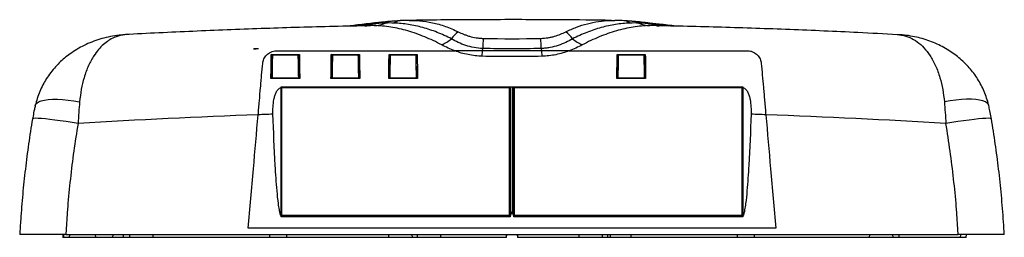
# Paper-space layout '_Bottom' of a CAD drawing. Header units: millimetres. Extents: x -107 to 107, y 0 to 47.
import ezdxf

# ---------------------------------------------------------------- set-up
doc = ezdxf.new("R2010")
doc.units = ezdxf.units.MM

psp = doc.layouts.new('_Bottom')

# ---------------------------------------------------------------- linework, layer by layer
at = {"color": 8, "linetype": 'Continuous', "lineweight": 25}
for p, q in [((-30.25, 46.31), (-33.89, 45.89)), ((30.64, 45.97), (29.83, 45.98)), ((33.98, 45.89), (30.25, 46.31)), ((-51.88, 39.54), (-52.03, 39.54)), ((-48.09, 39.6), (-48.09, 39.55)), ((-26.54, 38.75), (-26.39, 38.75)), ((28.8, 38.1), (28.65, 38.1)), ((-46.22, 36.05), (-46.06, 35.79))]:
    psp.add_line(p, q, dxfattribs=at)
at = {"color": 7, "linetype": 'Continuous', "lineweight": 25}
for p, q in [((-55.88, 40.88), (-55.88, 40.95)), ((-54.88, 40.95), (-55.88, 40.95)), ((-54.88, 40.91), (-54.88, 40.95)), ((-6.36, 40.5), (-6.33, 41.01)), ((6.33, 41.01), (6.36, 40.5)), ((-52.03, 39.6), (-52.13, 39.7)), ((-51.9, 39.55), (-52.03, 39.55)), ((-49.93, 39.6), (-49.93, 39.55)), ((-48.95, 39.6), (-48.95, 39.55)), ((-48.67, 39.6), (-48.67, 39.55)), ((-48.45, 39.6), (-48.45, 39.55)), ((-47.55, 39.6), (-47.55, 39.55)), ((-47.36, 39.6), (-47.36, 39.55)), ((-46.66, 39.6), (-46.66, 39.55)), ((-46.28, 39.55), (-46.13, 39.55)), ((-46.13, 39.6), (-46.03, 39.7)), ((-39.03, 39.6), (-39.13, 39.7)), ((-39.03, 39.55), (-38.88, 39.55)), ((-33.28, 39.55), (-33.13, 39.55)), ((-33.13, 39.6), (-33.03, 39.7)), ((-26.53, 39.6), (-26.63, 39.7)), ((-26.53, 39.55), (-26.38, 39.55)), ((-26.53, 39.55), (-26.46, 39.55)), ((-20.78, 39.55), (-20.63, 39.55)), ((-20.63, 39.6), (-20.53, 39.7)), ((-6.44, 39.32), (-6.36, 40.5)), ((6.36, 40.5), (6.44, 39.32)), ((22.87, 39.6), (22.77, 39.7)), ((22.87, 39.55), (23.02, 39.55)), ((28.62, 39.55), (28.77, 39.55)), ((28.77, 39.6), (28.87, 39.7)), ((-52.07, 37.05), (-51.92, 37.05)), ((-52.06, 37.92), (-51.91, 37.93)), ((-46.14, 36.44), (-46.23, 36.44)), ((-46.13, 37.05), (-46.14, 36.44)), ((-26.53, 37.05), (-26.42, 37.05)), ((-20.59, 37.05), (-20.74, 37.05)), ((28.81, 37.05), (28.66, 37.05)), ((-52.12, 34.6), (-52.2, 34.52)), ((-46.04, 34.6), (-45.96, 34.52)), ((-39.12, 34.6), (-39.2, 34.52)), ((-33.04, 34.6), (-32.96, 34.52)), ((-26.62, 34.6), (-26.7, 34.52)), ((-20.47, 34.68), (-20.54, 34.68)), ((-20.54, 34.6), (-20.46, 34.52)), ((22.78, 34.6), (22.7, 34.52)), ((28.86, 34.6), (28.94, 34.52)), ((-49.97, 32.56), (-50.01, 32.67)), ((-50.01, 4.68), (-50.01, 32.42)), ((-49.97, 32.56), (-49.97, 4.52)), ((-0.43, 32.56), (-49.97, 32.56)), ((-49.84, 32.54), (-0.59, 32.54)), ((-49.84, 4.67), (-49.84, 32.54)), ((-0.59, 32.54), (-0.59, 4.67)), ((-0.43, 32.56), (-0.39, 32.67)), ((-0.43, 4.52), (-0.43, 32.56)), ((-0.39, 32.67), (-0.39, 4.68)), ((0, 32.68), (0, 5.7)), ((0.39, 4.68), (0.39, 32.67)), ((0.43, 32.56), (0.39, 32.67)), ((0.43, 32.56), (0.43, 4.52)), ((49.97, 32.56), (0.43, 32.56)), ((0.56, 4.67), (0.56, 32.54)), ((0.56, 32.54), (49.8, 32.54)), ((49.8, 32.54), (49.8, 4.67)), ((49.97, 32.56), (50.01, 32.67)), ((49.97, 4.52), (49.97, 32.56)), ((50.01, 32.42), (50.01, 4.68)), ((-50.01, 4.48), (-50.01, 4.68)), ((-49.97, 4.52), (-50.01, 4.48)), ((-0.39, 4.48), (-50.01, 4.48)), ((-49.97, 4.52), (-0.43, 4.52)), ((-0.59, 4.77), (-49.84, 4.77)), ((-46.84, 4.67), (-49.84, 4.67)), ((-46.84, 4.67), (-46.84, 4.66)), ((-3.6, 4.66), (-46.84, 4.66)), ((-0.59, 4.67), (-3.6, 4.67)), ((-3.6, 4.67), (-3.6, 4.66)), ((-0.43, 4.52), (-0.39, 4.48)), ((-0.39, 4.68), (-0.39, 4.48)), ((0.39, 4.48), (0.39, 4.68)), ((0.43, 4.52), (0.39, 4.48)), ((50.01, 4.48), (0.39, 4.48)), ((0.43, 4.52), (49.97, 4.52)), ((49.8, 4.77), (0.56, 4.77)), ((3.56, 4.67), (0.56, 4.67)), ((3.56, 4.67), (3.56, 4.66)), ((23.68, 4.66), (3.56, 4.66)), ((23.68, 4.67), (23.68, 4.66)), ((26.68, 4.67), (23.68, 4.67)), ((26.68, 4.67), (26.68, 4.66)), ((46.8, 4.66), (26.68, 4.66)), ((49.8, 4.67), (46.8, 4.67)), ((46.8, 4.67), (46.8, 4.66)), ((49.97, 4.52), (50.01, 4.48)), ((50.01, 4.68), (50.01, 4.48)), ((-97.27, 0.6), (-97.25, 0)), ((-1.17, 0), (-97.25, 0)), ((-97.14, 0.6), (-97.12, 0)), ((-96.62, 0.6), (96.62, 0.6)), ((-95.84, 0.6), (-95.86, 0)), ((-90.14, 0), (-90.16, 0.6)), ((-86.46, 0.6), (-86.49, 0)), ((-84.2, 0.6), (-84.19, 0)), ((-82.82, 0.6), (-82.85, 0)), ((-77.78, 0.6), (-77.75, 0)), ((57.12, 2), (-57.12, 2)), ((-52.51, 0.6), (-52.52, 0)), ((-48.78, 0), (-48.79, 0.6)), ((-26.72, 0.6), (-26.75, 0)), ((-21.68, 0.6), (-21.65, 0)), ((-20.52, 0.6), (-20.55, 0)), ((-15.48, 0.6), (-15.45, 0)), ((-1.23, 0.6), (-1.24, 0)), ((-1.17, 0), (-1.15, 0.6)), ((1.15, 0.6), (1.17, 0)), ((98.38, 0), (1.17, 0)), ((1.24, 0), (1.23, 0.6)), ((14.48, 0.6), (14.45, 0)), ((19.52, 0.6), (19.55, 0)), ((20.68, 0.6), (20.65, 0)), ((21.26, 0.6), (21.26, 0)), ((25.72, 0.6), (25.75, 0)), ((48.79, 0.6), (48.78, 0)), ((52.52, 0), (52.51, 0.6)), ((77.38, 0.6), (77.35, 0)), ((82.42, 0.6), (82.45, 0)), ((83.84, 0), (83.86, 0.6)), ((97.1, 0.6), (97.08, 0)), ((98.38, 0), (98.39, 0.6))]:
    psp.add_line(p, q, dxfattribs=at)
at = {"color": 7, "linetype": 'Continuous', "lineweight": 25, "flags": 128}
for points in [[(22.91, 34.66), (22.9, 35.48), (22.88, 36.28), (22.87, 37.05)], [(22.87, 37.05), (22.88, 36.47), (22.89, 35.88), (22.9, 35.26)], [(22.9, 35.26), (22.9, 35.08), (22.91, 34.93), (22.91, 34.8), (22.91, 34.71), (22.91, 34.66)]]:
    psp.add_lwpolyline(points, dxfattribs=at)
at = {"color": 8, "linetype": 'Continuous', "lineweight": 25, "flags": 128}
for points in [[(-103.24, 28.63), (-103.18, 28.82), (-102.93, 29.14), (-102.52, 29.42), (-101.96, 29.65), (-101.26, 29.82), (-100.44, 29.93), (-99.49, 29.99), (-98.45, 29.99), (-97.32, 29.93), (-96.13, 29.81), (-94.89, 29.63), (-93.63, 29.4)], [(103.23, 28.63), (103.17, 28.82), (102.92, 29.14), (102.51, 29.42), (101.95, 29.64), (101.26, 29.82), (100.43, 29.93), (99.48, 29.99), (98.44, 29.99), (97.31, 29.93), (96.12, 29.8), (94.88, 29.63), (93.63, 29.4)], [(-93.96, 24.72), (-95.27, 24.94), (-96.57, 25.14), (-97.81, 25.32), (-98.99, 25.48), (-100.07, 25.61), (-101.05, 25.72), (-101.9, 25.8), (-102.61, 25.84), (-103.16, 25.85), (-103.55, 25.84), (-103.77, 25.78), (-103.82, 25.73)], [(103.81, 25.74), (103.76, 25.79), (103.54, 25.84), (103.15, 25.86), (102.6, 25.84), (101.89, 25.8), (101.04, 25.72), (100.06, 25.61), (98.98, 25.48), (97.8, 25.32), (96.56, 25.14), (95.26, 24.94), (93.95, 24.72)]]:
    psp.add_lwpolyline(points, dxfattribs=at)
at = {"color": 8, "linetype": 'Continuous', "lineweight": 25}
for centre, radius, start, end in [((-24.07, 44.81), 2.24, 94.5355, 129.9302), ((24.08, 44.81), 2.23, 50.0681, 85.5239), ((-32.39, 51.16), 5.29, 275.823, 293.8088), ((-28.77, 42.99), 3.64, 96.0735, 113.9744), ((-25.95, 43.79), 3.11, 95.0068, 118.4469), ((25.95, 43.79), 3.12, 61.5536, 84.9296), ((28.77, 42.99), 3.64, 66.0257, 83.8881), ((32.39, 51.16), 5.29, 246.1918, 264.0291)]:
    psp.add_arc(centre, radius, start, end, dxfattribs=at)
at = {"color": 7, "linetype": 'Continuous', "lineweight": 25}
for centre, radius, start, end in [((-30.15, 52.89), 6.92, 272.684, 293.124), ((30.15, 52.89), 6.92, 246.876, 267.3159), ((-20.81, 53.14), 12.66, 296.2652, 307.4389), ((-7.33, 39.05), 7.06, 127.7013, 145.1135), ((122.12, 37.78), 128.49, 177.5793, 178.5599), ((-122.12, 37.78), 128.49, 1.4401, 2.4207), ((7.33, 39.05), 7.06, 34.8865, 52.2987), ((20.81, 53.14), 12.66, 232.5611, 243.7348), ((-0.43, 63.65), 30.98, 270.0756, 270.7931), ((0.43, 63.65), 30.98, 269.2069, 269.9244)]:
    psp.add_arc(centre, radius, start, end, dxfattribs=at)
for points, knots in [([(-24.25, 47.04), (-24.33, 47.03), (-24.86, 47), (-25.53, 46.95), (-26.08, 46.9), (-26.22, 46.89)], [0, 0, 0, 0, 0.121954, 0.76876, 1, 1, 1, 1]), ([(-22.27, 47.12), (-22.92, 47.11), (-23.58, 47.11), (-24.24, 47.05), (-24.25, 47.05)], [0, 0, 0, 0, 0.983538, 1, 1, 1, 1]), ([(21.54, 47.11), (17.83, 47.16), (9.2, 47.27), (-4.36, 47.28), (-15.25, 47.22), (-21.22, 47.12), (-22.25, 47.1)], [0, 0, 0, 0, 0.253955, 0.591446, 0.928941, 1, 1, 1, 1]), ([(24.25, 47.03), (23.7, 47.07), (23.04, 47.12), (22.38, 47.12), (22.27, 47.11)], [0, 0, 0, 0, 0.834854, 1, 1, 1, 1]), ([(26.23, 46.89), (26.14, 46.9), (25.66, 46.94), (24.99, 46.99), (24.4, 47.03), (24.24, 47.04)], [0, 0, 0, 0, 0.142665, 0.77738, 1, 1, 1, 1]), ([(-30.64, 45.95), (-33.3, 45.9), (-40.89, 45.76), (-53.4, 45.37), (-68.16, 44.79), (-78.17, 44.33), (-83.26, 44.04), (-83.44, 44.03)], [0, 0, 0, 0, 0.151142, 0.430834, 0.710496, 0.990117, 1, 1, 1, 1]), ([(-29.15, 46.6), (-29.5, 46.57), (-31.11, 46.4), (-33.19, 46.15), (-34.89, 45.92), (-35.4, 45.85)], [0, 0, 0, 0, 0.161266, 0.748707, 1, 1, 1, 1]), ([(-15.21, 41.79), (-16.43, 42.45), (-17.67, 43.03), (-20.13, 44.04), (-21.36, 44.47), (-23.2, 45), (-23.81, 45.16), (-25.03, 45.44), (-25.64, 45.56), (-27.46, 45.85), (-28.66, 45.96), (-29.83, 45.98)], [0, 0, 0, 0, 0.25, 0.25, 0.5, 0.5, 0.625, 0.625, 0.75, 0.75, 1, 1, 1, 1]), ([(-26.23, 46.89), (-26.29, 46.89), (-27, 46.83), (-27.98, 46.73), (-28.87, 46.64), (-29.16, 46.61)], [0, 0, 0, 0, 0.054502, 0.696025, 1, 1, 1, 1]), ([(-13.11, 43.09), (-14.14, 43.63), (-15.17, 44.1), (-16.72, 44.72), (-17.24, 44.91), (-18.28, 45.26), (-18.8, 45.42), (-20.37, 45.85), (-21.4, 46.07), (-23.46, 46.4), (-24.49, 46.5), (-25.51, 46.53)], [0, 0, 0, 0, 0.25, 0.25, 0.375, 0.375, 0.5, 0.5, 0.75, 0.75, 1, 1, 1, 1]), ([(25.51, 46.53), (24.49, 46.5), (23.46, 46.4), (21.4, 46.07), (20.36, 45.85), (18.27, 45.27), (17.23, 44.92), (15.17, 44.1), (14.14, 43.63), (13.11, 43.09)], [0, 0, 0, 0, 0.25, 0.25, 0.5, 0.5, 0.75, 0.75, 1, 1, 1, 1]), ([(29.83, 45.98), (28.65, 45.96), (27.46, 45.85), (25.05, 45.46), (23.84, 45.19), (21.99, 44.65), (21.37, 44.46), (20.14, 44.02), (19.52, 43.79), (17.67, 43.03), (16.43, 42.45), (15.21, 41.79)], [0, 0, 0, 0, 0.25, 0.25, 0.5, 0.5, 0.625, 0.625, 0.75, 0.75, 1, 1, 1, 1]), ([(29.16, 46.61), (28.94, 46.63), (28.15, 46.71), (27.18, 46.81), (26.39, 46.88), (26.23, 46.89)], [0, 0, 0, 0, 0.228998, 0.844133, 1, 1, 1, 1]), ([(35.5, 45.85), (35.5, 45.85), (34.31, 46.02), (32.2, 46.27), (30.05, 46.51), (29.15, 46.6)], [0, 0, 0, 0, 0.004032, 0.584528, 1, 1, 1, 1]), ([(83.43, 44.01), (80.59, 44.17), (72.84, 44.59), (60.16, 45.12), (45.4, 45.64), (35.56, 45.86), (30.64, 45.97)], [0, 0, 0, 0, 0.161235, 0.440881, 0.720572, 1, 1, 1, 1]), ([(-83.44, 44.02), (-83.98, 43.99), (-85.17, 43.92), (-86.96, 43.62), (-88.8, 43.19), (-90.56, 42.61), (-92.24, 41.9), (-93.84, 41.07), (-95.28, 40.16), (-96.59, 39.19), (-97.76, 38.17), (-98.87, 37.04), (-99.91, 35.79), (-100.82, 34.47), (-101.61, 33.1), (-102.28, 31.69), (-102.84, 30.19), (-103.11, 29.15), (-103.24, 28.63)], [0, 0, 0, 0, 0.063165, 0.137844, 0.21046, 0.281196, 0.350311, 0.418084, 0.484966, 0.543086, 0.600014, 0.656022, 0.71708, 0.777096, 0.829847, 0.886898, 0.943874, 1, 1, 1, 1]), ([(-6.33, 41.01), (-6.97, 41.03), (-7.6, 41.1), (-8.84, 41.32), (-9.44, 41.49), (-10.59, 41.87), (-11.13, 42.08), (-12.17, 42.56), (-12.66, 42.82), (-13.11, 43.09)], [0, 0, 0, 0, 0.25, 0.25, 0.5, 0.5, 0.75, 0.75, 1, 1, 1, 1]), ([(-11.64, 44.63), (-11.28, 44.45), (-10.9, 44.28), (-10.29, 44.03), (-10.08, 43.96), (-9.65, 43.81), (-9.42, 43.73), (-8.74, 43.54), (-8.27, 43.43), (-7.53, 43.31), (-7.28, 43.28), (-6.77, 43.23), (-6.51, 43.21), (-6.25, 43.21)], [0, 0, 0, 0, 0.25, 0.25, 0.375, 0.375, 0.5, 0.5, 0.75, 0.75, 0.875, 0.875, 1, 1, 1, 1]), ([(6.25, 43.21), (6.77, 43.22), (7.28, 43.27), (8.01, 43.39), (8.26, 43.43), (8.74, 43.54), (8.97, 43.6), (9.65, 43.8), (10.08, 43.95), (10.9, 44.28), (11.28, 44.45), (11.64, 44.63)], [0, 0, 0, 0, 0.25, 0.25, 0.375, 0.375, 0.5, 0.5, 0.75, 0.75, 1, 1, 1, 1]), ([(13.11, 43.09), (12.66, 42.82), (12.18, 42.57), (11.15, 42.09), (10.6, 41.87), (9.45, 41.49), (8.85, 41.33), (7.93, 41.16), (7.61, 41.11), (6.98, 41.04), (6.65, 41.02), (6.33, 41.01)], [0, 0, 0, 0, 0.25, 0.25, 0.5, 0.5, 0.75, 0.75, 0.875, 0.875, 1, 1, 1, 1]), ([(103.23, 28.63), (103.21, 28.68), (103.11, 29.24), (102.79, 30.27), (102.27, 31.7), (101.61, 33.09), (100.85, 34.41), (99.99, 35.67), (99.02, 36.86), (97.95, 37.98), (96.79, 39.02), (95.55, 39.97), (94.22, 40.84), (92.79, 41.63), (91.26, 42.33), (89.65, 42.92), (87.99, 43.39), (86.27, 43.74), (84.84, 43.95), (83.97, 43.99), (83.7, 44)], [0, 0, 0, 0, 0.0059839, 0.0600666, 0.1147365, 0.170128, 0.2255701, 0.2795279, 0.3367521, 0.3941226, 0.4519412, 0.5104792, 0.5699564, 0.6323975, 0.6976505, 0.7635094, 0.8302702, 0.898192, 0.9675178, 1, 1, 1, 1]), ([(-53.99, 37.76), (-53.96, 38.1), (-53.87, 38.43), (-53.66, 38.89), (-53.58, 39.04), (-53.39, 39.32), (-53.28, 39.46), (-52.91, 39.84), (-52.61, 40.07), (-52.06, 40.31), (-51.86, 40.38), (-51.44, 40.47), (-51.22, 40.5), (-51, 40.5)], [0, 0, 0, 0, 0.25, 0.25, 0.375, 0.375, 0.5, 0.5, 0.75, 0.75, 0.875, 0.875, 1, 1, 1, 1]), ([(-52.13, 39.7), (-51.45, 39.7), (-50.77, 39.7), (-50.08, 39.7), (-49.41, 39.7), (-48.73, 39.7), (-48.05, 39.7), (-47.38, 39.7), (-46.7, 39.7), (-46.03, 39.7)], [0, 0, 0, 0, 0.002052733, 0.002052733, 0.002052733, 0.004081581, 0.004081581, 0.004081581, 0.006110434, 0.006110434, 0.006110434, 0.006110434]), ([(-52.12, 34.6), (-52.1, 35.56), (-52.08, 36.47), (-52.06, 38.15), (-52.04, 38.91), (-52.03, 39.6)], [0, 0, 0, 0, 0.5, 0.5, 1, 1, 1, 1]), ([(-52.03, 39.6), (-51.35, 39.6), (-50.66, 39.6), (-49.98, 39.6), (-49.34, 39.6), (-48.7, 39.6), (-48.05, 39.6), (-47.41, 39.6), (-46.77, 39.6), (-46.13, 39.6)], [0, 0, 0, 0, 0.002052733, 0.002052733, 0.002052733, 0.003978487, 0.003978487, 0.003978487, 0.005904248, 0.005904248, 0.005904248, 0.005904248]), ([(-51.88, 39.55), (-51.89, 38.8), (-51.91, 38.02), (-51.94, 36.39), (-51.95, 35.54), (-51.97, 34.65)], [0, 0, 0, 0, 0.5, 0.5, 1, 1, 1, 1]), ([(-51, 40.5), (-44.57, 40.5), (-38.13, 40.5), (-25.26, 40.5), (-18.83, 40.5), (-12.39, 40.5)], [0, 0, 0, 0, 0.5, 0.5, 1, 1, 1, 1]), ([(-46.19, 34.65), (-46.21, 35.54), (-46.22, 36.39), (-46.25, 38.02), (-46.27, 38.81), (-46.28, 39.55)], [0, 0, 0, 0, 0.5, 0.5, 1, 1, 1, 1]), ([(-46.13, 39.6), (-46.12, 38.91), (-46.1, 38.13), (-46.08, 36.46), (-46.06, 35.56), (-46.04, 34.6)], [0, 0, 0, 0, 0.5, 0.5, 1, 1, 1, 1]), ([(-46.03, 39.7), (-46.02, 38.94), (-46.01, 38.13), (-45.99, 36.39), (-45.98, 35.48), (-45.96, 34.52)], [0, 0, 0, 0, 0.5, 0.5, 1, 1, 1, 1]), ([(-39.13, 39.7), (-38.49, 39.7), (-37.85, 39.7), (-37.21, 39.7), (-36.51, 39.7), (-35.82, 39.7), (-35.12, 39.7), (-34.42, 39.7), (-33.73, 39.7), (-33.03, 39.7)], [0, 0, 0, 0, 0.001919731, 0.001919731, 0.001919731, 0.004011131, 0.004011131, 0.004011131, 0.006102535, 0.006102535, 0.006102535, 0.006102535]), ([(-39.12, 34.6), (-39.1, 35.55), (-39.08, 36.45), (-39.06, 38.13), (-39.04, 38.9), (-39.03, 39.6)], [0, 0, 0, 0, 0.5, 0.5, 1, 1, 1, 1]), ([(-39.03, 39.6), (-38.39, 39.6), (-37.75, 39.6), (-37.11, 39.6), (-36.45, 39.6), (-35.78, 39.6), (-35.12, 39.6), (-34.46, 39.6), (-33.79, 39.6), (-33.13, 39.6)], [0, 0, 0, 0, 0.001919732, 0.001919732, 0.001919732, 0.003910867, 0.003910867, 0.003910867, 0.005902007, 0.005902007, 0.005902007, 0.005902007]), ([(-33.13, 39.6), (-33.12, 38.9), (-33.1, 38.12), (-33.07, 36.44), (-33.06, 35.55), (-33.04, 34.6)], [0, 0, 0, 0, 0.5, 0.5, 1, 1, 1, 1]), ([(-33.03, 39.7), (-33.02, 38.93), (-33.01, 38.12), (-32.99, 36.38), (-32.98, 35.47), (-32.96, 34.52)], [0, 0, 0, 0, 0.5, 0.5, 1, 1, 1, 1]), ([(-26.63, 39.7), (-26.02, 39.7), (-25.41, 39.7), (-24.81, 39.7), (-24.2, 39.7), (-23.59, 39.7), (-22.99, 39.7), (-22.17, 39.7), (-21.35, 39.7), (-20.53, 39.7)], [0, 0, 0, 0, 0.001821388, 0.001821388, 0.001821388, 0.003642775, 0.003642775, 0.003642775, 0.006097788, 0.006097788, 0.006097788, 0.006097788]), ([(-26.62, 34.6), (-26.6, 35.54), (-26.59, 36.44), (-26.56, 38.12), (-26.54, 38.89), (-26.53, 39.6)], [0, 0, 0, 0, 0.5, 0.5, 1, 1, 1, 1]), ([(-26.53, 39.6), (-25.92, 39.6), (-25.32, 39.6), (-24.71, 39.6), (-24.1, 39.6), (-23.49, 39.6), (-22.89, 39.6), (-22.14, 39.6), (-21.38, 39.6), (-20.63, 39.6)], [0, 0, 0, 0, 0.001821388, 0.001821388, 0.001821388, 0.003642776, 0.003642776, 0.003642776, 0.005900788, 0.005900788, 0.005900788, 0.005900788]), ([(-20.53, 39.7), (-20.52, 38.95), (-20.51, 38.16), (-20.49, 36.48), (-20.48, 35.6), (-20.47, 34.68)], [0, 0, 0, 0, 0.5, 0.5, 1, 1, 1, 1]), ([(-6.44, 39.32), (-6.96, 39.33), (-7.48, 39.37), (-8.5, 39.48), (-9.01, 39.57), (-10.01, 39.77), (-10.5, 39.89), (-11.46, 40.17), (-11.93, 40.33), (-12.39, 40.5)], [0, 0, 0, 0, 0.25, 0.25, 0.5, 0.5, 0.75, 0.75, 1, 1, 1, 1]), ([(-6.36, 40.5), (-7.37, 40.5), (-8.37, 40.5), (-10.38, 40.5), (-11.38, 40.5), (-12.39, 40.5)], [0, 0, 0, 0, 0.5, 0.5, 1, 1, 1, 1]), ([(12.39, 40.5), (11.38, 40.5), (10.38, 40.5), (8.37, 40.5), (7.37, 40.5), (6.36, 40.5)], [0, 0, 0, 0, 0.5, 0.5, 1, 1, 1, 1]), ([(12.39, 40.5), (11.48, 40.16), (10.51, 39.87), (8.51, 39.46), (7.48, 39.34), (6.44, 39.32)], [0, 0, 0, 0, 0.5, 0.5, 1, 1, 1, 1]), ([(12.39, 40.5), (18.83, 40.5), (25.26, 40.5), (38.13, 40.5), (44.57, 40.5), (51, 40.5)], [0, 0, 0, 0, 0.5, 0.5, 1, 1, 1, 1]), ([(22.77, 39.7), (23.38, 39.7), (24, 39.7), (24.61, 39.7), (25.22, 39.7), (25.83, 39.7), (26.45, 39.7), (27.25, 39.7), (28.06, 39.7), (28.87, 39.7)], [0, 0, 0, 0, 0.001837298, 0.001837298, 0.001837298, 0.003674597, 0.003674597, 0.003674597, 0.006098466, 0.006098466, 0.006098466, 0.006098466]), ([(22.78, 34.65), (22.8, 35.58), (22.82, 36.47), (22.84, 38.13), (22.86, 38.9), (22.87, 39.6)], [0, 0, 0, 0, 0.5, 0.5, 1, 1, 1, 1]), ([(22.87, 39.6), (23.48, 39.6), (24.09, 39.6), (24.71, 39.6), (25.38, 39.6), (26.06, 39.6), (26.74, 39.6), (27.42, 39.6), (28.09, 39.6), (28.77, 39.6)], [0, 0, 0, 0, 0.001837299, 0.001837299, 0.001837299, 0.003869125, 0.003869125, 0.003869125, 0.005900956, 0.005900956, 0.005900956, 0.005900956]), ([(28.77, 39.6), (28.78, 38.89), (28.8, 38.12), (28.83, 36.44), (28.84, 35.55), (28.86, 34.6)], [0, 0, 0, 0, 0.5, 0.5, 1, 1, 1, 1]), ([(28.87, 39.7), (28.88, 38.93), (28.89, 38.11), (28.91, 36.38), (28.92, 35.47), (28.94, 34.52)], [0, 0, 0, 0, 0.5, 0.5, 1, 1, 1, 1]), ([(51, 40.5), (51.22, 40.5), (51.43, 40.48), (51.75, 40.41), (51.85, 40.38), (52.05, 40.31), (52.14, 40.28), (52.42, 40.15), (52.59, 40.05), (52.89, 39.84), (53.03, 39.72), (53.4, 39.33), (53.59, 39.05), (53.8, 38.59), (53.86, 38.43), (53.94, 38.1), (53.97, 37.93), (53.99, 37.76)], [0, 0, 0, 0, 0.125, 0.125, 0.1875, 0.1875, 0.25, 0.25, 0.375, 0.375, 0.5, 0.5, 0.75, 0.75, 0.875, 0.875, 1, 1, 1, 1]), ([(-54.96, 26.62), (-54.87, 27.64), (-54.79, 28.63), (-54.62, 30.59), (-54.53, 31.56), (-54.41, 32.97), (-54.37, 33.44), (-54.29, 34.36), (-54.25, 34.81), (-54.13, 36.12), (-54.06, 36.96), (-53.99, 37.76)], [0, 0, 0, 0, 0.25, 0.25, 0.5, 0.5, 0.625, 0.625, 0.75, 0.75, 1, 1, 1, 1]), ([(53.99, 37.76), (54.06, 36.96), (54.13, 36.13), (54.28, 34.38), (54.36, 33.47), (54.49, 32.06), (54.53, 31.57), (54.61, 30.6), (54.66, 30.11), (54.79, 28.64), (54.87, 27.64), (54.96, 26.62)], [0, 0, 0, 0, 0.25, 0.25, 0.5, 0.5, 0.625, 0.625, 0.75, 0.75, 1, 1, 1, 1]), ([(-45.96, 34.52), (-46.48, 34.52), (-47, 34.52), (-47.52, 34.52), (-48.04, 34.52), (-48.56, 34.52), (-49.08, 34.52), (-49.6, 34.52), (-50.12, 34.52), (-50.64, 34.52), (-51.16, 34.52), (-51.68, 34.52), (-52.2, 34.52)], [0, 0, 0, 0, 0.001559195, 0.001559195, 0.001559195, 0.003118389, 0.003118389, 0.003118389, 0.004677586, 0.004677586, 0.004677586, 0.006236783, 0.006236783, 0.006236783, 0.006236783]), ([(-46.04, 34.6), (-47.06, 34.6), (-48.07, 34.6), (-49.08, 34.6), (-49.59, 34.6), (-50.09, 34.6), (-50.6, 34.6), (-51.1, 34.6), (-51.61, 34.6), (-52.12, 34.6)], [0, 0, 0, 0, 0.003037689, 0.003037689, 0.003037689, 0.004556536, 0.004556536, 0.004556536, 0.006075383, 0.006075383, 0.006075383, 0.006075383]), ([(-32.96, 34.52), (-33.48, 34.52), (-34, 34.52), (-34.52, 34.52), (-35.04, 34.52), (-35.56, 34.52), (-36.08, 34.52), (-36.6, 34.52), (-37.12, 34.52), (-37.64, 34.52), (-38.16, 34.52), (-38.68, 34.52), (-39.2, 34.52)], [0, 0, 0, 0, 0.001558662, 0.001558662, 0.001558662, 0.003117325, 0.003117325, 0.003117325, 0.004675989, 0.004675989, 0.004675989, 0.006234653, 0.006234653, 0.006234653, 0.006234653]), ([(-33.04, 34.6), (-34.06, 34.6), (-35.07, 34.6), (-36.08, 34.6), (-36.59, 34.6), (-37.09, 34.6), (-37.6, 34.6), (-38.1, 34.6), (-38.61, 34.6), (-39.12, 34.6)], [0, 0, 0, 0, 0.003037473, 0.003037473, 0.003037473, 0.004556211, 0.004556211, 0.004556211, 0.00607495, 0.00607495, 0.00607495, 0.00607495]), ([(-20.46, 34.52), (-20.93, 34.52), (-21.39, 34.52), (-21.85, 34.52), (-22.31, 34.52), (-22.78, 34.52), (-23.24, 34.52), (-23.7, 34.52), (-24.17, 34.52), (-24.63, 34.52), (-25.32, 34.52), (-26.01, 34.52), (-26.7, 34.52)], [0, 0, 0, 0, 0.001388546, 0.001388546, 0.001388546, 0.002777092, 0.002777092, 0.002777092, 0.004165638, 0.004165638, 0.004165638, 0.006233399, 0.006233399, 0.006233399, 0.006233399]), ([(-20.54, 34.6), (-21.01, 34.6), (-21.47, 34.6), (-21.93, 34.6), (-22.39, 34.6), (-22.86, 34.6), (-23.32, 34.6), (-24.08, 34.6), (-24.84, 34.6), (-25.6, 34.6)], [0, 0, 0, 0, 0.001388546, 0.001388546, 0.001388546, 0.002777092, 0.002777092, 0.002777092, 0.005056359, 0.005056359, 0.005056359, 0.005056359]), ([(-20.47, 34.68), (-20.47, 34.68), (-20.47, 34.67), (-20.47, 34.66), (-20.47, 34.65), (-20.47, 34.65), (-20.47, 34.64), (-20.47, 34.63), (-20.47, 34.63), (-20.46, 34.62), (-20.46, 34.61), (-20.46, 34.6), (-20.46, 34.6), (-20.46, 34.57), (-20.46, 34.55), (-20.46, 34.52)], [0, 0, 0, 0, 0.0000233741, 0.0000233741, 0.0000233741, 0.0000467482, 0.0000467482, 0.0000467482, 0.0000701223, 0.0000701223, 0.0000701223, 0.0000934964, 0.0000934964, 0.0000934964, 0.0001785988, 0.0001785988, 0.0001785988, 0.0001785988]), ([(28.94, 34.52), (28.01, 34.52), (27.09, 34.52), (26.17, 34.52), (25.71, 34.52), (25.25, 34.52), (24.79, 34.52), (24.44, 34.52), (24.09, 34.52), (23.74, 34.52), (23.4, 34.52), (23.05, 34.52), (22.7, 34.52)], [0, 0, 0, 0, 0.002767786, 0.002767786, 0.002767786, 0.004151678, 0.004151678, 0.004151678, 0.005192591, 0.005192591, 0.005192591, 0.006233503, 0.006233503, 0.006233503, 0.006233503]), ([(25.59, 34.6), (25.12, 34.6), (24.66, 34.6), (24.19, 34.6), (23.72, 34.6), (23.25, 34.6), (22.78, 34.6)], [0, 0, 0, 0, 0.001404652, 0.001404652, 0.001404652, 0.002809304, 0.002809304, 0.002809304, 0.002809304]), ([(28.86, 34.6), (28.31, 34.6), (27.77, 34.6), (27.22, 34.6), (26.95, 34.6), (26.68, 34.6), (26.41, 34.6), (26.14, 34.6), (25.86, 34.6), (25.59, 34.6)], [0, 0, 0, 0, 0.001632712, 0.001632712, 0.001632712, 0.002449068, 0.002449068, 0.002449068, 0.003265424, 0.003265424, 0.003265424, 0.003265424]), ([(-50.01, 32.42), (-50.15, 32.41), (-50.28, 32.36), (-50.51, 32.23), (-50.62, 32.14), (-50.89, 31.86), (-51.03, 31.63), (-51.26, 31.17), (-51.35, 30.92), (-51.51, 30.42), (-51.57, 30.16), (-51.73, 29.39), (-51.79, 28.87), (-51.86, 27.81), (-51.87, 27.27), (-51.85, 26.73)], [0, 0, 0, 0, 0.0625, 0.0625, 0.125, 0.125, 0.25, 0.25, 0.375, 0.375, 0.5, 0.5, 0.75, 0.75, 1, 1, 1, 1]), ([(-50.01, 32.67), (-41.67, 32.68), (-33.34, 32.68), (-16.67, 32.69), (-8.34, 32.69), (8.34, 32.69), (16.67, 32.69), (33.34, 32.68), (41.68, 32.68), (50.01, 32.67)], [0, 0, 0, 0, 0.25, 0.25, 0.5, 0.5, 0.75, 0.75, 1, 1, 1, 1]), ([(51.85, 26.73), (51.86, 27.27), (51.86, 27.8), (51.79, 28.86), (51.73, 29.38), (51.57, 30.15), (51.51, 30.41), (51.36, 30.91), (51.26, 31.16), (51.03, 31.63), (50.89, 31.85), (50.62, 32.14), (50.52, 32.23), (50.28, 32.36), (50.15, 32.41), (50.01, 32.42)], [0, 0, 0, 0, 0.25, 0.25, 0.5, 0.5, 0.625, 0.625, 0.75, 0.75, 0.875, 0.875, 0.9375, 0.9375, 1, 1, 1, 1]), ([(-103.24, 28.63), (-103.3, 28.34), (-103.48, 27.57), (-103.67, 26.6), (-103.78, 25.92), (-103.81, 25.73)], [0, 0, 0, 0, 0.3091046, 0.8125816, 1, 1, 1, 1]), ([(103.81, 25.73), (103.79, 25.84), (103.69, 26.43), (103.51, 27.4), (103.32, 28.24), (103.23, 28.63)], [0, 0, 0, 0, 0.10974, 0.594632, 1, 1, 1, 1]), ([(-103.82, 25.74), (-103.82, 25.73), (-104.15, 23.91), (-104.69, 20.28), (-105.41, 14.83), (-105.98, 9.36), (-106.35, 4.62), (-106.54, 1.7), (-106.61, 0.6)], [0, 0, 0, 0, 0.001145, 0.218443, 0.435769, 0.653254, 0.869618, 1, 1, 1, 1]), ([(-57.12, 2), (-56.74, 6.3), (-56.37, 10.59), (-55.99, 14.89), (-55.65, 18.8), (-55.31, 22.71), (-54.96, 26.62)], [0, 0, 0, 0, 0.01296236, 0.01296236, 0.01296236, 0.02476916, 0.02476916, 0.02476916, 0.02476916]), ([(-51.85, 26.73), (-51.71, 23.03), (-51.55, 19.33), (-51.23, 13.79), (-51.11, 11.94), (-50.87, 9.18), (-50.78, 8.26), (-50.6, 6.88), (-50.54, 6.42), (-50.41, 5.74), (-50.36, 5.51), (-50.28, 5.18), (-50.24, 5.07), (-50.18, 4.91), (-50.16, 4.85), (-50.11, 4.78), (-50.1, 4.75), (-50.06, 4.71), (-50.04, 4.69), (-50.01, 4.68)], [0, 0, 0, 0, 0.5, 0.5, 0.75, 0.75, 0.875, 0.875, 0.9375, 0.9375, 0.96875, 0.96875, 0.984375, 0.984375, 0.992188, 0.992188, 0.996094, 0.996094, 1, 1, 1, 1]), ([(50.01, 4.68), (50.04, 4.69), (50.06, 4.71), (50.1, 4.75), (50.11, 4.78), (50.16, 4.85), (50.18, 4.91), (50.24, 5.07), (50.28, 5.18), (50.37, 5.52), (50.41, 5.74), (50.54, 6.43), (50.6, 6.89), (50.78, 8.26), (50.87, 9.18), (51.11, 11.95), (51.23, 13.79), (51.55, 19.34), (51.71, 23.03), (51.85, 26.73)], [0, 0, 0, 0, 0.003906, 0.003906, 0.007812, 0.007812, 0.015625, 0.015625, 0.03125, 0.03125, 0.0625, 0.0625, 0.125, 0.125, 0.25, 0.25, 0.5, 0.5, 1, 1, 1, 1]), ([(54.96, 26.62), (55.31, 22.71), (55.65, 18.8), (55.99, 14.88), (56.37, 10.59), (56.74, 6.29), (57.12, 2)], [0.00115415, 0.00115415, 0.00115415, 0.00115415, 0.01296167, 0.01296167, 0.01296167, 0.02592333, 0.02592333, 0.02592333, 0.02592333]), ([(106.61, 0.6), (106.55, 1.51), (106.37, 4.37), (106, 9.12), (105.41, 14.78), (104.69, 20.3), (104.1, 23.93), (103.81, 25.73)], [0, 0, 0, 0, 0.10838, 0.339476, 0.564608, 0.782952, 1, 1, 1, 1]), ([(-93.96, 24.72), (-94.64, 20.73), (-95.2, 16.72), (-95.86, 10.69), (-96.05, 8.68), (-96.29, 5.65), (-96.36, 4.64), (-96.5, 2.62), (-96.56, 1.61), (-96.62, 0.6)], [0, 0, 0, 0, 0.5, 0.5, 0.75, 0.75, 0.875, 0.875, 1, 1, 1, 1]), ([(96.62, 0.6), (96.56, 1.61), (96.5, 2.62), (96.36, 4.64), (96.29, 5.65), (96.05, 8.68), (95.85, 10.69), (95.19, 16.72), (94.63, 20.73), (93.95, 24.72)], [0, 0, 0, 0, 0.125, 0.125, 0.25, 0.25, 0.5, 0.5, 1, 1, 1, 1]), ([(-0.39, 4.68), (-0.35, 4.7), (-0.32, 4.74), (-0.26, 4.82), (-0.24, 4.86), (-0.19, 4.99), (-0.16, 5.07), (-0.08, 5.34), (-0.04, 5.52), (0, 5.7)], [0, 0, 0, 0, 0.125, 0.125, 0.25, 0.25, 0.5, 0.5, 1, 1, 1, 1]), ([(0, 5.7), (0.04, 5.52), (0.08, 5.34), (0.16, 5.07), (0.19, 4.98), (0.25, 4.86), (0.27, 4.82), (0.32, 4.74), (0.35, 4.7), (0.39, 4.68)], [0, 0, 0, 0, 0.5, 0.5, 0.75, 0.75, 0.875, 0.875, 1, 1, 1, 1]), ([(-96.62, 0.6), (-97.17, 0.6), (-98.3, 0.6), (-99.93, 0.6), (-101.48, 0.6), (-102.88, 0.6), (-104.11, 0.6), (-105.12, 0.6), (-105.89, 0.6), (-106.38, 0.6), (-106.61, 0.6), (-106.58, 0.6), (-106.57, 0.6)], [0, 0, 0, 0, 0.105948, 0.214962, 0.320913, 0.429949, 0.535674, 0.64447, 0.75012, 0.858824, 0.964678, 1, 1, 1, 1]), ([(106.59, 0.6), (106.57, 0.6), (106.52, 0.6), (106.1, 0.6), (105.42, 0.6), (104.48, 0.6), (103.33, 0.6), (101.98, 0.6), (100.49, 0.6), (98.87, 0.6), (97.57, 0.6), (96.81, 0.6), (96.62, 0.6)], [0, 0, 0, 0, 0.104368, 0.210572, 0.319873, 0.425777, 0.534766, 0.640423, 0.749143, 0.854826, 0.963559, 1, 1, 1, 1])]:
    psp.add_open_spline(points, degree=3, knots=knots, dxfattribs=at)
at = {"color": 8, "linetype": 'Continuous', "lineweight": 25}
for points, knots in [([(-22.25, 47.1), (-21.5, 47.09), (-19.83, 47.09), (-17.21, 46.65), (-14.41, 45.9), (-12.57, 45.06), (-11.64, 44.63)], [0, 0, 0, 0, 0.211678, 0.468862, 0.73312, 1, 1, 1, 1]), ([(11.64, 44.63), (12.41, 44.99), (13.95, 45.7), (16.33, 46.44), (18.76, 46.93), (20.74, 47.13), (21.91, 47.11), (22.25, 47.1)], [0, 0, 0, 0, 0.2215615, 0.4447499, 0.6727292, 0.9022507, 1, 1, 1, 1]), ([(-29.83, 45.98), (-29.84, 45.98), (-30.1, 45.98), (-30.38, 45.98), (-30.64, 45.97)], [0, 0, 0, 0, 0.045563, 1, 1, 1, 1]), ([(-83.44, 44.03), (-83.45, 44.03), (-83.77, 44.02), (-84.69, 43.9), (-86, 43.51), (-87.36, 42.77), (-88.48, 41.92), (-89.55, 40.82), (-90.67, 39.33), (-91.56, 37.7), (-92.24, 36.04), (-92.79, 34.36), (-93.32, 32.18), (-93.53, 30.33), (-93.63, 29.4)], [0, 0, 0, 0, 0.001352, 0.063879, 0.190199, 0.275915, 0.362376, 0.4514, 0.541414, 0.662839, 0.72501, 0.787642, 0.892468, 1, 1, 1, 1]), ([(83.43, 44.03), (83.44, 44.03), (83.75, 44.02), (84.69, 43.9), (86.14, 43.47), (87.77, 42.52), (89.23, 41.21), (90.58, 39.48), (91.76, 37.31), (92.67, 34.83), (93.31, 32.17), (93.52, 30.32), (93.63, 29.4)], [0, 0, 0, 0, 0.001706, 0.064229, 0.190545, 0.307471, 0.424855, 0.541648, 0.66471, 0.787692, 0.893868, 1, 1, 1, 1])]:
    psp.add_open_spline(points, degree=3, knots=knots, dxfattribs=at)
at = {"color": 7, "linetype": 'Continuous', "lineweight": 25}
for points in [[(-27.44, 46.53), (-28.36, 46.49), (-29.3, 46.41), (-30.25, 46.31)], [(-25.51, 46.53), (-26.18, 46.55), (-26.83, 46.55), (-27.44, 46.53)], [(27.44, 46.53), (26.83, 46.55), (26.18, 46.55), (25.51, 46.53)], [(30.25, 46.31), (29.3, 46.41), (28.36, 46.49), (27.44, 46.53)], [(-6.25, 43.21), (-2.08, 43.11), (2.08, 43.11), (6.25, 43.21)], [(-54.88, 40.91), (-55.21, 40.9), (-55.55, 40.89), (-55.88, 40.88)], [(-12.39, 40.5), (-13.4, 40.88), (-14.34, 41.32), (-15.21, 41.79)], [(6.33, 41.01), (2.11, 40.91), (-2.11, 40.91), (-6.33, 41.01)], [(15.21, 41.79), (14.34, 41.32), (13.4, 40.88), (12.39, 40.5)], [(-52.2, 34.52), (-52.17, 36.44), (-52.15, 38.19), (-52.13, 39.7)], [(-46.28, 39.55), (-48.15, 39.55), (-50.01, 39.55), (-51.88, 39.55)], [(-39.2, 34.52), (-39.17, 36.42), (-39.15, 38.18), (-39.13, 39.7)], [(-38.88, 39.55), (-38.91, 38.04), (-38.93, 36.41), (-38.97, 34.65)], [(-33.28, 39.55), (-35.15, 39.55), (-37.01, 39.55), (-38.88, 39.55)], [(-33.19, 34.65), (-33.23, 36.42), (-33.25, 38.05), (-33.28, 39.55)], [(-26.7, 34.52), (-26.67, 36.42), (-26.64, 38.17), (-26.63, 39.7)], [(-26.38, 39.55), (-26.41, 38.03), (-26.44, 36.4), (-26.47, 34.65)], [(-20.78, 39.55), (-22.65, 39.55), (-24.51, 39.55), (-26.38, 39.55)], [(-20.69, 34.65), (-20.73, 36.41), (-20.75, 38.04), (-20.78, 39.55)], [(6.44, 39.32), (2.15, 39.21), (-2.15, 39.21), (-6.44, 39.32)], [(6.36, 40.5), (2.12, 40.5), (-2.12, 40.5), (-6.36, 40.5)], [(22.7, 34.52), (22.73, 36.41), (22.76, 38.17), (22.77, 39.7)], [(23.02, 39.55), (22.99, 38.02), (22.96, 36.38), (22.93, 34.65)], [(28.62, 39.55), (26.75, 39.55), (24.89, 39.55), (23.02, 39.55)], [(28.71, 34.65), (28.68, 36.4), (28.65, 38.03), (28.62, 39.55)], [(-26.49, 34.65), (-26.5, 35.48), (-26.52, 36.29), (-26.53, 37.05)], [(-20.63, 37.05), (-20.64, 36.29), (-20.66, 35.48), (-20.67, 34.65)], [(-51.97, 34.65), (-50.04, 34.65), (-48.12, 34.65), (-46.19, 34.65)], [(-38.97, 34.65), (-37.04, 34.65), (-35.12, 34.65), (-33.19, 34.65)], [(-25.6, 34.6), (-25.94, 34.6), (-26.28, 34.6), (-26.62, 34.6)], [(-26.47, 34.65), (-24.54, 34.65), (-22.62, 34.65), (-20.69, 34.65)], [(-20.54, 34.68), (-20.54, 34.66), (-20.54, 34.63), (-20.54, 34.6)], [(22.78, 34.6), (22.78, 34.62), (22.78, 34.63), (22.78, 34.65)], [(22.93, 34.65), (24.86, 34.65), (26.78, 34.65), (28.71, 34.65)], [(-50.01, 32.42), (-50.01, 32.5), (-50.01, 32.59), (-50.01, 32.67)], [(50.01, 32.67), (50.01, 32.59), (50.01, 32.5), (50.01, 32.42)], [(-93.63, 29.4), (-93.76, 27.87), (-93.87, 26.32), (-93.96, 24.72)], [(93.63, 29.4), (93.75, 27.87), (93.86, 26.32), (93.95, 24.72)], [(-54.96, 26.62), (-67.97, 26.15), (-80.97, 25.52), (-93.96, 24.72)], [(-51.85, 26.73), (-52.88, 26.69), (-53.92, 26.66), (-54.96, 26.62)], [(54.96, 26.62), (53.92, 26.66), (52.88, 26.69), (51.85, 26.73)], [(93.95, 24.72), (80.96, 25.52), (67.96, 26.15), (54.96, 26.62)]]:
    psp.add_open_spline(points, degree=3, dxfattribs=at)

doc.saveas('drawing.dxf')
